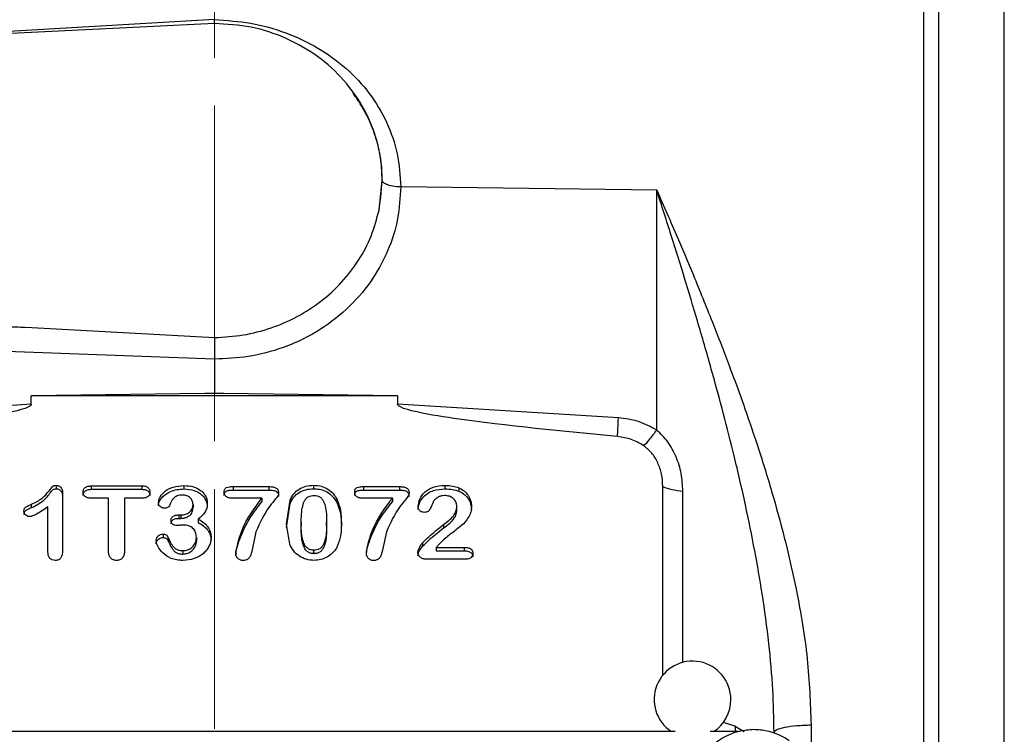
# Model space of a CAD drawing. Header units: inches. Extents: x 0.6 to 16.3, y 0.2 to 11.5.
# Tile 13 of 16: x 11.5 to 13.6, y 6.5 to 8. Entities that reach past the tile are written whole.
import ezdxf

# ---------------------------------------------------------------- set-up
doc = ezdxf.new("R2010")
doc.units = ezdxf.units.IN
doc.header["$MEASUREMENT"] = 0
doc.linetypes.add('CENTERX2', pattern=[0.8, 0.5, -0.1, 0.1, -0.1])
doc.styles.add('SLDTEXTSTYLE0', font='TXT', dxfattribs={"width": 0.75})
doc.dimstyles.new('SLDDIMSTYLE1', dxfattribs={"dimtxt": 0.137795, "dimasz": 0.14, "dimexe": 0, "dimexo": 0.0625, "dimgap": 0.034449, "dimtad": 0, "dimdec": 1, "dimlfac": 1.5, "dimrnd": 1e-09, "dimzin": 12, "dimdsep": 46, "dimtxsty": 'SLDTEXTSTYLE0', "dimblk1": 'CLOSED', "dimblk2": 'CLOSED', "dimsah": 1, "dimcen": 0.09, "dimadec": 0, "dimazin": 3, "dimtfac": 1, "dimtdec": 1, "dimtofl": 0, "dimtmove": 0, "dimatfit": 3, "dimldrblk": 'CLOSED', "dimfxl": 0, "dimfrac": 2, "dimtolj": 1, "dimtzin": 12, "dimarcsym": 0})

# ---------------------------------------------------------------- blocks, each defined once
blk = doc.blocks.new('_Closed')
at = {"color": 0, "linetype": 'ByBlock', "lineweight": -2}
for p, q in [((-1, 0.166667), (0, 0)), ((-1, 0.166667), (-1, -0.166667)), ((0, 0), (-1, -0.166667)), ((0, 0), (-1, 0))]:
    blk.add_line(p, q, dxfattribs=at)
blk = doc.blocks.new('_D_10')
at = {"color": 7, "linetype": 'Continuous', "lineweight": 0}
for p, q in [((13.368, 10.0491), (13.326, 10.0491)), ((13.326, 10.0491), (13.326, 9.8304)), ((13.6734, 10.0491), (13.7154, 10.0491)), ((13.7154, 10.0491), (13.7154, 9.8304)), ((11.9413, 9.869), (11.9413, 9.89)), ((15.365, 7.2604), (15.365, 9.89)), ((11.9413, 9.8506), (13.2052, 9.8506)), ((15.365, 9.8506), (13.8362, 9.8506)), ((13.326, 9.8304), (13.368, 9.8304)), ((13.7154, 9.8304), (13.6734, 9.8304))]:
    blk.add_line(p, q, dxfattribs=at)
at = {"color": 7, "linetype": 'Continuous', "lineweight": 18, "xscale": 0.14, "yscale": 0.14, "rotation": 180.0000000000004}
blk.add_blockref('_Closed', (11.9413, 9.8506), dxfattribs=at)
at = {"color": 7, "linetype": 'Continuous', "lineweight": 18, "xscale": 0.14, "yscale": 0.14}
blk.add_blockref('_Closed', (15.365, 9.8506), dxfattribs=at)
at = {"color": 7, "linetype": 'Continuous', "lineweight": 18, "char_height": 0.1378, "attachment_point": 1, "style": 'SLDTEXTSTYLE0'}
for s, insert in [('130', (13.368, 10.008)), ('5.1', (13.3934, 9.8018))]:
    blk.add_mtext(s, dxfattribs=dict(at, insert=insert))

msp = doc.modelspace()

# ---------------------------------------------------------------- linework, layer by layer
at = {"color": 7, "linetype": 'CENTERX2', "lineweight": 18}
msp.add_line((11.9413, 3.3318), (11.9413, 9.8296), dxfattribs=at)
at = {"color": 7, "linetype": 'Continuous', "lineweight": 25}
for p, q in [((13.4194, 8.0967), (13.4194, 5.8199)), ((13.5878, 5.8266), (13.5878, 8.0899)), ((11.9414, 8.003), (11.9413, 8.0111)), ((11.9413, 8.0031), (10.0947, 7.9128)), ((12.2845, 7.6139), (12.291, 7.6765)), ((12.291, 7.6765), (12.291, 7.6766)), ((12.8634, 7.6555), (12.3296, 7.6622)), ((12.8634, 7.155), (12.8634, 7.6555)), ((10.0947, 7.4404), (11.5608, 7.3687)), ((11.0198, 7.3884), (11.5608, 7.3687)), ((11.5608, 7.3687), (11.9415, 7.3479)), ((11.9413, 7.3032), (11.0191, 7.3367)), ((11.9413, 7.3031), (11.9413, 7.2323)), ((11.9214, 7.2311), (11.5594, 7.2266)), ((11.5594, 7.2089), (11.5594, 7.2266)), ((12.3231, 7.2266), (11.5594, 7.2266)), ((11.9413, 7.2323), (11.9214, 7.2311)), ((11.9413, 7.2313), (11.9214, 7.2311)), ((11.9413, 7.2313), (11.9413, 7.2323)), ((11.9611, 7.2311), (11.9413, 7.2323)), ((11.9611, 7.2311), (11.9413, 7.2313)), ((12.3231, 7.2266), (11.9611, 7.2311)), ((12.3231, 7.2266), (12.3231, 7.2089)), ((11.5594, 7.2089), (11.099, 7.1806)), ((12.7835, 7.1806), (12.3231, 7.2089)), ((12.148, 7.0398), (12.148, 7.0327)), ((11.6117, 7.0396), (11.6117, 7.0324)), ((11.6247, 7.0236), (11.6247, 6.904)), ((11.6845, 7.0386), (11.79, 7.0386)), ((11.6845, 7.0386), (11.6845, 7.0315)), ((11.6845, 7.0315), (11.79, 7.0315)), ((11.79, 7.0386), (11.79, 7.0315)), ((11.8778, 7.0394), (11.8778, 7.0322)), ((11.9803, 7.0372), (12.0548, 7.0372)), ((11.9803, 7.0372), (11.9803, 7.03)), ((11.9803, 7.03), (12.0548, 7.03)), ((12.0548, 7.0372), (12.0548, 7.03)), ((12.2524, 7.0372), (12.3268, 7.0372)), ((12.2524, 7.0372), (12.2524, 7.03)), ((12.2524, 7.03), (12.3268, 7.03)), ((12.3268, 7.0372), (12.3268, 7.03)), ((12.4219, 7.0396), (12.4219, 7.0324)), ((12.4511, 7.0347), (12.4511, 7.0275)), ((12.876, 6.6424), (12.876, 7.0372)), ((11.5603, 6.9933), (11.5603, 7.0005)), ((11.7207, 7.013), (11.6845, 7.013)), ((11.7207, 6.9019), (11.7207, 7.013)), ((11.7538, 7.013), (11.7538, 6.9019)), ((11.79, 7.013), (11.7538, 7.013)), ((11.8967, 6.9999), (11.8967, 6.9927)), ((12.0402, 7.0127), (11.9803, 7.0127)), ((12.0402, 7.0127), (12.0402, 7.0055)), ((12.0915, 6.959), (12.0989, 7.0091)), ((12.0915, 6.9518), (12.0989, 7.0019)), ((12.0989, 7.0091), (12.0989, 7.0019)), ((12.1974, 7.0094), (12.1974, 7.0023)), ((12.3122, 7.0127), (12.2524, 7.0127)), ((12.3122, 7.0127), (12.3122, 7.0055)), ((11.5944, 6.8999), (11.5944, 6.9949)), ((12.4467, 6.9883), (12.4467, 6.9954)), ((11.8669, 6.978), (11.8714, 6.978)), ((11.8669, 6.978), (11.8669, 6.9709)), ((11.8669, 6.9709), (11.8714, 6.9709)), ((11.8714, 6.978), (11.8714, 6.9709)), ((11.9076, 6.9694), (11.9076, 6.9622)), ((12.0982, 6.9171), (12.0915, 6.959)), ((12.1222, 6.962), (12.1222, 6.9548)), ((12.1753, 6.9557), (12.1753, 6.9628)), ((12.419, 6.9581), (12.419, 6.951)), ((11.8346, 6.9381), (11.8346, 6.9309)), ((12.0278, 6.9429), (12.0191, 6.9019)), ((12.2998, 6.9429), (12.2911, 6.9019)), ((11.8444, 6.9322), (11.8444, 6.925)), ((11.9038, 6.9307), (11.9038, 6.9236)), ((12.3751, 6.92), (12.3751, 6.9128)), ((12.4095, 6.9171), (12.4039, 6.9103)), ((11.8756, 6.9036), (11.8756, 6.8964)), ((12.1487, 6.8972), (12.1487, 6.9044)), ((12.4039, 6.9103), (12.4622, 6.9103)), ((12.4039, 6.9103), (12.4039, 6.9032)), ((12.4039, 6.9032), (12.4622, 6.9032)), ((12.4622, 6.9103), (12.4622, 6.9032)), ((12.4654, 6.8857), (12.3832, 6.8857)), ((12.9014, 6.5261), (10.9811, 6.5261)), ((13.034, 6.5261), (12.9745, 6.5261))]:
    msp.add_line(p, q, dxfattribs=at)
at = {"color": 8, "linetype": 'Continuous', "lineweight": 25}
for p, q in [((11.9413, 8.0111), (11.0319, 7.9586)), ((12.9179, 6.6706), (12.9179, 7.0276)), ((13.0265, 6.5371), (13.0015, 6.5453)), ((13.0279, 6.5261), (13.0265, 6.5371)), ((13.0265, 6.5371), (13.0453, 6.5261)), ((13.1851, 6.54), (13.1851, 6.5005))]:
    msp.add_line(p, q, dxfattribs=at)
at = {"color": 7, "linetype": 'Continuous', "lineweight": 25}
for start, end in [(0, 236.8772), (303.1228, 0)]:
    msp.add_arc((12.9379, 6.5931), 0.08, start, end, dxfattribs=at)
for points in [[(13.4509, 8.0728), (13.4509, 8.0162), (13.4509, 7.9031), (13.4509, 7.7204), (13.4509, 7.5304), (13.4509, 7.3341), (13.4509, 7.1337), (13.4509, 6.9312), (13.4509, 6.7287), (13.4509, 6.5283), (13.4509, 6.3319), (13.4509, 6.142), (13.4509, 5.9592), (13.4509, 5.8461), (13.4509, 5.7895)], [(12.2845, 7.6139), (12.2878, 7.6377), (12.2945, 7.6854), (12.2829, 7.7574), (12.256, 7.8252), (12.2135, 7.8858), (12.1579, 7.9364), (12.0918, 7.9741), (12.0184, 7.9985), (11.967, 8.0016), (11.9413, 8.0031)], [(12.7816, 7.1416), (12.7818, 7.1468), (12.7822, 7.1572), (12.7831, 7.1728), (12.7835, 7.1806)], [(12.876, 7.0372), (12.882, 7.035), (12.8938, 7.0306), (12.9099, 7.0286), (12.9179, 7.0276)], [(13.1079, 6.5244), (13.1091, 6.5264), (13.1114, 6.5304), (13.1291, 6.5354), (13.1545, 6.5391), (13.1749, 6.5397), (13.1851, 6.54)]]:
    msp.add_open_spline(points, degree=3, dxfattribs=at)
for points, knots in [([(11.9413, 8.0111), (11.9667, 8.0094), (12.0176, 8.0062), (12.0909, 7.9854), (12.1585, 7.9536), (12.2177, 7.9107), (12.2662, 7.8583), (12.3021, 7.7981), (12.3252, 7.732), (12.3282, 7.6854), (12.3296, 7.6622)], [0, 0, 0, 0, 0.126097, 0.252058, 0.377818, 0.503134, 0.627853, 0.752139, 0.876181, 1, 1, 1, 1]), ([(12.3296, 7.6622), (12.3239, 7.6625), (12.3125, 7.6632), (12.2999, 7.667), (12.2924, 7.6716), (12.2915, 7.6749), (12.291, 7.6765)], [0, 0, 0, 0, 0.279848, 0.559118, 0.779509, 1, 1, 1, 1]), ([(12.3296, 7.6622), (12.3284, 7.64), (12.3258, 7.5944), (12.3042, 7.527), (12.2684, 7.4624), (12.2179, 7.4049), (12.166, 7.366), (12.1203, 7.3415), (12.0737, 7.3222), (12.0138, 7.3061), (11.965, 7.3041), (11.9413, 7.3031)], [0, 0, 0, 0, 0.116501, 0.239952, 0.368522, 0.49982, 0.631136, 0.695512, 0.759914, 0.883429, 1, 1, 1, 1]), ([(13.1079, 6.5244), (13.1074, 6.554), (13.1062, 6.6158), (13.0974, 6.7125), (13.0844, 6.8093), (13.0676, 6.9058), (13.0481, 7.0018), (13.0261, 7.0969), (13.0022, 7.1913), (12.9766, 7.2852), (12.9493, 7.3796), (12.9216, 7.4717), (12.8932, 7.5626), (12.8737, 7.6234), (12.8634, 7.6555)], [0, 0, 0, 0, 0.075284, 0.1574001, 0.2464102, 0.3232343, 0.4064322, 0.4960198, 0.5729284, 0.6568585, 0.7478137, 0.8287849, 0.9095199, 1, 1, 1, 1]), ([(12.8634, 7.6555), (12.8778, 7.6227), (12.9034, 7.5642), (12.942, 7.4728), (12.9777, 7.385), (13.0135, 7.2926), (13.0462, 7.2032), (13.0777, 7.1104), (13.1066, 7.0165), (13.133, 6.9187), (13.1583, 6.8065), (13.1799, 6.6796), (13.1834, 6.5859), (13.1851, 6.54)], [0, 0, 0, 0, 0.0951226, 0.1698646, 0.2596837, 0.3411655, 0.4247004, 0.5027653, 0.5903473, 0.6737697, 0.7592507, 0.8817639, 1, 1, 1, 1]), ([(11.9415, 7.3479), (11.9616, 7.3491), (12.0017, 7.3515), (12.0601, 7.3669), (12.1149, 7.3906), (12.1646, 7.4229), (12.2078, 7.4624), (12.243, 7.5084), (12.27, 7.5591), (12.2797, 7.5956), (12.2845, 7.6139)], [0, 0, 0, 0, 0.124979, 0.249831, 0.37492, 0.499683, 0.624787, 0.749811, 0.874943, 1, 1, 1, 1]), ([(11.9415, 7.3479), (11.9415, 7.3446), (11.9416, 7.3382), (11.9415, 7.3259), (11.9414, 7.3139), (11.9413, 7.3067), (11.9413, 7.3032)], [0, 0, 0, 0, 0.278469, 0.537955, 0.77846, 1, 1, 1, 1]), ([(11.5594, 7.2089), (11.5594, 7.2086), (11.5594, 7.2081), (11.5588, 7.207), (11.5567, 7.2047), (11.5472, 7.1999), (11.5088, 7.1896), (11.3585, 7.166), (11.2148, 7.1524), (11.101, 7.1416)], [0, 0, 0, 0, 0.001753, 0.003662, 0.008308, 0.022226, 0.071773, 0.264734, 1, 1, 1, 1]), ([(12.7816, 7.1416), (12.6677, 7.1524), (12.524, 7.166), (12.3737, 7.1896), (12.3353, 7.1999), (12.3259, 7.2047), (12.3237, 7.207), (12.3232, 7.2081), (12.3231, 7.2086), (12.3231, 7.2089)], [0, 0, 0, 0, 0.735265, 0.928226, 0.977772, 0.991689, 0.996336, 0.998246, 1, 1, 1, 1]), ([(12.8634, 7.155), (12.851, 7.1617), (12.8261, 7.1752), (12.7977, 7.1788), (12.7835, 7.1806)], [0, 0, 0, 0, 0.4999762, 1, 1, 1, 1]), ([(12.8363, 7.1225), (12.8403, 7.1265), (12.8484, 7.1347), (12.8584, 7.1482), (12.8634, 7.155)], [0, 0, 0, 0, 0.499884, 1, 1, 1, 1]), ([(12.9179, 7.0276), (12.9172, 7.0399), (12.9159, 7.0642), (12.9047, 7.0993), (12.8881, 7.1309), (12.8715, 7.1471), (12.8634, 7.155)], [0, 0, 0, 0, 0.265303, 0.522651, 0.768765, 1, 1, 1, 1]), ([(12.8362, 7.1224), (12.8278, 7.1273), (12.8109, 7.137), (12.7913, 7.1401), (12.7816, 7.1416)], [0, 0, 0, 0, 0.499995, 1, 1, 1, 1]), ([(12.876, 7.0372), (12.8755, 7.0459), (12.8745, 7.063), (12.8663, 7.0867), (12.8543, 7.1076), (12.8422, 7.1176), (12.8362, 7.1224)], [0, 0, 0, 0, 0.272317, 0.530663, 0.772377, 1, 1, 1, 1]), ([(12.0989, 7.0091), (12.1013, 7.0137), (12.1059, 7.0226), (12.1176, 7.0326), (12.132, 7.0389), (12.1425, 7.0395), (12.148, 7.0398)], [0, 0, 0, 0, 0.2596674, 0.4999246, 0.740143, 1, 1, 1, 1]), ([(12.148, 7.0398), (12.1534, 7.0395), (12.1639, 7.0389), (12.1781, 7.0326), (12.1898, 7.0227), (12.1948, 7.014), (12.1974, 7.0094)], [0, 0, 0, 0, 0.25669, 0.497206, 0.736933, 1, 1, 1, 1]), ([(11.5603, 7.0005), (11.5679, 7.0042), (11.5819, 7.011), (11.5939, 7.0246), (11.6008, 7.0332), (11.6036, 7.0371), (11.6057, 7.0387), (11.6081, 7.0395), (11.6102, 7.0396), (11.6117, 7.0396)], [0, 0, 0, 0, 0.375049, 0.689225, 0.817867, 0.887755, 0.909013, 0.934027, 1, 1, 1, 1]), ([(11.5603, 6.9933), (11.5699, 6.9983), (11.5865, 7.007), (11.5981, 7.0227), (11.6038, 7.03), (11.6056, 7.0315), (11.608, 7.0323), (11.6102, 7.0324), (11.6117, 7.0324)], [0, 0, 0, 0, 0.476188, 0.830857, 0.88667, 0.904885, 0.935045, 1, 1, 1, 1]), ([(11.6117, 7.0396), (11.6126, 7.0396), (11.6145, 7.0395), (11.6171, 7.0386), (11.6194, 7.0372), (11.622, 7.0346), (11.6244, 7.03), (11.6246, 7.0258), (11.6247, 7.0236)], [0, 0, 0, 0, 0.1172728, 0.2274745, 0.3368092, 0.4516216, 0.7016876, 1, 1, 1, 1]), ([(11.6117, 7.0324), (11.6133, 7.0323), (11.6158, 7.0321), (11.6187, 7.0305), (11.6207, 7.0289), (11.6224, 7.0266), (11.6244, 7.0224), (11.6246, 7.0189), (11.6247, 7.0164)], [0, 0, 0, 0, 0.204604, 0.302397, 0.403001, 0.535327, 0.675388, 1, 1, 1, 1]), ([(11.6677, 7.0258), (11.6677, 7.0268), (11.6678, 7.0286), (11.6686, 7.0312), (11.67, 7.0334), (11.672, 7.0353), (11.6744, 7.0368), (11.6786, 7.0383), (11.682, 7.0385), (11.6845, 7.0386)], [0, 0, 0, 0, 0.122969, 0.236851, 0.347078, 0.459609, 0.577415, 0.703877, 1, 1, 1, 1]), ([(11.6677, 7.0187), (11.6678, 7.0203), (11.668, 7.0227), (11.6695, 7.0255), (11.6712, 7.0275), (11.6736, 7.0292), (11.678, 7.0311), (11.6818, 7.0313), (11.6845, 7.0315)], [0, 0, 0, 0, 0.2129301, 0.311831, 0.4109209, 0.540223, 0.6774582, 1, 1, 1, 1]), ([(11.6845, 7.013), (11.682, 7.0132), (11.6784, 7.0133), (11.6742, 7.0149), (11.6718, 7.0164), (11.6699, 7.0184), (11.6681, 7.0214), (11.6678, 7.024), (11.6677, 7.0258)], [0, 0, 0, 0, 0.3051934, 0.4323454, 0.5488616, 0.659314, 0.7679547, 1, 1, 1, 1]), ([(11.79, 7.0386), (11.7925, 7.0385), (11.7961, 7.0384), (11.8004, 7.0368), (11.8028, 7.0352), (11.8046, 7.0332), (11.8065, 7.0302), (11.8067, 7.0276), (11.8069, 7.0258)], [0, 0, 0, 0, 0.308148, 0.436091, 0.553143, 0.663822, 0.771947, 1, 1, 1, 1]), ([(11.79, 7.0315), (11.7929, 7.0313), (11.7969, 7.0311), (11.8014, 7.029), (11.8042, 7.0268), (11.8065, 7.0233), (11.8068, 7.0202), (11.8069, 7.0187)], [0, 0, 0, 0, 0.351165, 0.481513, 0.607128, 0.797797, 1, 1, 1, 1]), ([(11.8069, 7.0258), (11.8067, 7.024), (11.8065, 7.0214), (11.8046, 7.0184), (11.8028, 7.0164), (11.8003, 7.0149), (11.7961, 7.0133), (11.7925, 7.0132), (11.79, 7.013)], [0, 0, 0, 0, 0.230984, 0.339706, 0.450718, 0.567515, 0.694876, 1, 1, 1, 1]), ([(11.8248, 7.0045), (11.825, 7.0064), (11.8254, 7.0104), (11.8294, 7.0187), (11.8387, 7.0288), (11.8561, 7.0378), (11.8702, 7.0388), (11.8778, 7.0394)], [0, 0, 0, 0, 0.085442, 0.181765, 0.408007, 0.680215, 1, 1, 1, 1]), ([(11.8248, 6.9973), (11.8249, 6.999), (11.8252, 7.0026), (11.8282, 7.0092), (11.8353, 7.0187), (11.8479, 7.0268), (11.8633, 7.0315), (11.8728, 7.032), (11.8778, 7.0322)], [0, 0, 0, 0, 0.076892, 0.162008, 0.322265, 0.595575, 0.79161, 1, 1, 1, 1]), ([(11.8747, 7.0194), (11.8709, 7.0192), (11.8655, 7.0189), (11.8595, 7.0159), (11.8527, 7.0096), (11.8498, 7.0026), (11.8474, 6.9968)], [0, 0, 0, 0, 0.283743, 0.400474, 0.504922, 1, 1, 1, 1]), ([(11.8967, 6.9999), (11.8964, 7.0024), (11.8958, 7.0075), (11.8918, 7.013), (11.8876, 7.0163), (11.8823, 7.0189), (11.8778, 7.0192), (11.8747, 7.0194)], [0, 0, 0, 0, 0.239152, 0.479096, 0.60367, 0.728369, 1, 1, 1, 1]), ([(11.8778, 7.0394), (11.8845, 7.0389), (11.8972, 7.038), (11.9112, 7.0309), (11.9192, 7.0233), (11.9234, 7.0167), (11.9261, 7.0094), (11.9264, 7.0043), (11.9265, 7.0017)], [0, 0, 0, 0, 0.284241, 0.535843, 0.653931, 0.768423, 0.882512, 1, 1, 1, 1]), ([(11.8778, 7.0322), (11.8851, 7.0317), (11.8964, 7.0308), (11.9091, 7.0247), (11.9163, 7.0192), (11.9217, 7.0127), (11.9258, 7.0044), (11.9263, 6.9979), (11.9265, 6.9945)], [0, 0, 0, 0, 0.3076971, 0.4779185, 0.59334, 0.7038657, 0.8495747, 1, 1, 1, 1]), ([(11.9617, 7.0258), (11.9617, 7.0269), (11.9618, 7.0289), (11.9627, 7.0317), (11.9643, 7.0338), (11.9676, 7.0358), (11.973, 7.037), (11.9777, 7.0371), (11.9803, 7.0372)], [0, 0, 0, 0, 0.136118, 0.251353, 0.353976, 0.455393, 0.693594, 1, 1, 1, 1]), ([(11.9617, 7.0187), (11.9617, 7.0197), (11.9618, 7.0216), (11.9626, 7.0242), (11.964, 7.0263), (11.9671, 7.0285), (11.9728, 7.0298), (11.9777, 7.0299), (11.9803, 7.03)], [0, 0, 0, 0, 0.128297, 0.237684, 0.334651, 0.428312, 0.689477, 1, 1, 1, 1]), ([(11.9803, 7.0127), (11.9776, 7.0128), (11.9727, 7.013), (11.9672, 7.015), (11.9642, 7.0176), (11.9627, 7.02), (11.9618, 7.0228), (11.9617, 7.0248), (11.9617, 7.0258)], [0, 0, 0, 0, 0.307521, 0.546409, 0.652103, 0.758325, 0.872315, 1, 1, 1, 1]), ([(12.0751, 7.0237), (12.075, 7.0229), (12.0745, 7.0186), (12.0674, 7.0093), (12.0473, 6.9863), (12.0361, 6.9615), (12.0278, 6.9429)], [0, 0, 0, 0, 0.025754, 0.13831, 0.35415, 1, 1, 1, 1]), ([(12.0548, 7.0372), (12.0579, 7.0371), (12.0632, 7.0369), (12.0694, 7.035), (12.0725, 7.0323), (12.074, 7.0299), (12.0749, 7.0269), (12.075, 7.0248), (12.0751, 7.0237)], [0, 0, 0, 0, 0.3242241, 0.5604287, 0.6602977, 0.762149, 0.8734482, 1, 1, 1, 1]), ([(12.0548, 7.03), (12.058, 7.0299), (12.0625, 7.0298), (12.0678, 7.0283), (12.0707, 7.0268), (12.0727, 7.0248), (12.0747, 7.0215), (12.0749, 7.0186), (12.0751, 7.0165)], [0, 0, 0, 0, 0.336245, 0.467233, 0.578597, 0.674157, 0.772382, 1, 1, 1, 1]), ([(12.0989, 7.0019), (12.1013, 7.0065), (12.1059, 7.0154), (12.1176, 7.0255), (12.132, 7.0317), (12.1425, 7.0323), (12.148, 7.0327)], [0, 0, 0, 0, 0.259872, 0.500088, 0.740313, 1, 1, 1, 1]), ([(12.148, 7.0327), (12.1521, 7.0325), (12.1601, 7.0321), (12.1736, 7.028), (12.1878, 7.0186), (12.1941, 7.0079), (12.1974, 7.0023)], [0, 0, 0, 0, 0.195859, 0.379189, 0.675791, 1, 1, 1, 1]), ([(12.2337, 7.0258), (12.2338, 7.0269), (12.2339, 7.0289), (12.2348, 7.0317), (12.2364, 7.0338), (12.2396, 7.0358), (12.2451, 7.037), (12.2497, 7.0371), (12.2524, 7.0372)], [0, 0, 0, 0, 0.136118, 0.251353, 0.353976, 0.455393, 0.693594, 1, 1, 1, 1]), ([(12.2337, 7.0187), (12.2338, 7.0197), (12.2339, 7.0216), (12.2347, 7.0242), (12.236, 7.0263), (12.2391, 7.0285), (12.2448, 7.0298), (12.2497, 7.0299), (12.2524, 7.03)], [0, 0, 0, 0, 0.128297, 0.237684, 0.334651, 0.428312, 0.689477, 1, 1, 1, 1]), ([(12.2524, 7.0127), (12.2496, 7.0128), (12.2448, 7.013), (12.2392, 7.015), (12.2362, 7.0176), (12.2348, 7.02), (12.2339, 7.0228), (12.2338, 7.0248), (12.2337, 7.0258)], [0, 0, 0, 0, 0.307521, 0.546409, 0.652103, 0.758325, 0.872315, 1, 1, 1, 1]), ([(12.3471, 7.0237), (12.347, 7.0229), (12.3465, 7.0186), (12.3395, 7.0093), (12.3193, 6.9863), (12.3082, 6.9615), (12.2998, 6.9429)], [0, 0, 0, 0, 0.025754, 0.1383099, 0.35415, 1, 1, 1, 1]), ([(12.3268, 7.0372), (12.3299, 7.0371), (12.3353, 7.0369), (12.3414, 7.035), (12.3446, 7.0323), (12.3461, 7.0299), (12.347, 7.0269), (12.3471, 7.0248), (12.3471, 7.0237)], [0, 0, 0, 0, 0.324224, 0.560429, 0.660298, 0.762149, 0.873448, 1, 1, 1, 1]), ([(12.3268, 7.03), (12.3301, 7.0299), (12.3345, 7.0298), (12.3399, 7.0283), (12.3427, 7.0268), (12.3448, 7.0248), (12.3468, 7.0215), (12.347, 7.0186), (12.3471, 7.0165)], [0, 0, 0, 0, 0.336245, 0.467233, 0.578597, 0.674157, 0.772382, 1, 1, 1, 1]), ([(12.3659, 6.9963), (12.3666, 7.0014), (12.3683, 7.0122), (12.3773, 7.024), (12.3875, 7.0316), (12.4013, 7.0381), (12.4134, 7.039), (12.4219, 7.0396)], [0, 0, 0, 0, 0.203632, 0.431723, 0.554601, 0.688326, 1, 1, 1, 1]), ([(12.3659, 6.9891), (12.3661, 6.9916), (12.3665, 6.9969), (12.3699, 7.0062), (12.3765, 7.016), (12.3866, 7.024), (12.4015, 7.031), (12.4136, 7.0319), (12.4219, 7.0324)], [0, 0, 0, 0, 0.1002, 0.209413, 0.387842, 0.554263, 0.697167, 1, 1, 1, 1]), ([(12.4219, 7.0396), (12.4272, 7.0395), (12.4372, 7.0392), (12.4467, 7.0361), (12.4511, 7.0347)], [0, 0, 0, 0, 0.532291, 1, 1, 1, 1]), ([(12.4219, 7.0324), (12.4272, 7.0323), (12.4372, 7.032), (12.4467, 7.0289), (12.4511, 7.0275)], [0, 0, 0, 0, 0.532268, 1, 1, 1, 1]), ([(12.4511, 7.0347), (12.4548, 7.0327), (12.4622, 7.0287), (12.4706, 7.0193), (12.4762, 7.0082), (12.477, 7.0001), (12.4773, 6.996)], [0, 0, 0, 0, 0.245925, 0.494906, 0.747887, 1, 1, 1, 1]), ([(12.4511, 7.0275), (12.454, 7.026), (12.4598, 7.023), (12.4681, 7.0154), (12.4755, 7.0041), (12.4767, 6.9942), (12.4773, 6.9889)], [0, 0, 0, 0, 0.192511, 0.385519, 0.669947, 1, 1, 1, 1]), ([(11.5442, 6.9861), (11.5443, 6.9877), (11.5445, 6.99), (11.5461, 6.9926), (11.5507, 6.9966), (11.5559, 6.9987), (11.5603, 7.0005)], [0, 0, 0, 0, 0.210704, 0.3035899, 0.3954841, 1, 1, 1, 1]), ([(11.8367, 6.9922), (11.8359, 6.9922), (11.8345, 6.9923), (11.8316, 6.9932), (11.8289, 6.995), (11.8268, 6.9973), (11.8252, 7.0002), (11.8249, 7.0028), (11.8248, 7.0045)], [0, 0, 0, 0, 0.1108958, 0.2223427, 0.463804, 0.5922818, 0.7207987, 1, 1, 1, 1]), ([(11.8714, 6.978), (11.8747, 6.9783), (11.8811, 6.9788), (11.8882, 6.9825), (11.8926, 6.9866), (11.895, 6.9905), (11.8964, 6.995), (11.8966, 6.9982), (11.8967, 6.9999)], [0, 0, 0, 0, 0.2521132, 0.4935015, 0.6141044, 0.734117, 0.8606988, 1, 1, 1, 1]), ([(11.9265, 7.0017), (11.9263, 6.9984), (11.9259, 6.9922), (11.9204, 6.9803), (11.9128, 6.9738), (11.9076, 6.9694)], [0, 0, 0, 0, 0.255191, 0.488667, 1, 1, 1, 1]), ([(11.986, 6.9005), (11.9895, 6.9161), (11.9986, 6.9569), (12.0243, 6.9914), (12.0402, 7.0127)], [0, 0, 0, 0, 0.380583, 1, 1, 1, 1]), ([(11.986, 6.8934), (11.9862, 6.8968), (11.987, 6.9068), (11.9923, 6.9233), (12.0015, 6.9462), (12.0161, 6.9748), (12.0316, 6.9945), (12.0402, 7.0055)], [0, 0, 0, 0, 0.082819, 0.240118, 0.411825, 0.67234, 1, 1, 1, 1]), ([(12.1222, 6.962), (12.1224, 6.9736), (12.1228, 6.9896), (12.1283, 7.0073), (12.134, 7.0143), (12.1398, 7.0177), (12.1449, 7.0186), (12.1477, 7.0187), (12.1484, 7.0187)], [0, 0, 0, 0, 0.505959, 0.699338, 0.792228, 0.885749, 0.970723, 1, 1, 1, 1]), ([(12.1484, 7.0187), (12.1515, 7.0185), (12.1568, 7.0181), (12.1635, 7.0141), (12.1689, 7.0073), (12.175, 6.99), (12.1752, 6.9744), (12.1753, 6.9628)], [0, 0, 0, 0, 0.126491, 0.212155, 0.31637, 0.496287, 1, 1, 1, 1]), ([(12.1974, 7.0094), (12.1999, 7.0026), (12.2056, 6.9868), (12.2058, 6.9702), (12.2059, 6.9608)], [0, 0, 0, 0, 0.435465, 1, 1, 1, 1]), ([(12.1974, 7.0023), (12.1999, 6.9954), (12.2056, 6.9797), (12.2058, 6.963), (12.2059, 6.9536)], [0, 0, 0, 0, 0.435474, 1, 1, 1, 1]), ([(12.258, 6.9005), (12.2615, 6.9161), (12.2706, 6.9569), (12.2963, 6.9914), (12.3122, 7.0127)], [0, 0, 0, 0, 0.380583, 1, 1, 1, 1]), ([(12.258, 6.8934), (12.2583, 6.8968), (12.259, 6.9068), (12.2644, 6.9233), (12.2735, 6.9462), (12.2882, 6.9748), (12.3036, 6.9945), (12.3122, 7.0055)], [0, 0, 0, 0, 0.082819, 0.240118, 0.411825, 0.67234, 1, 1, 1, 1]), ([(12.3982, 7.0065), (12.3978, 7.0059), (12.3952, 7.0012), (12.3935, 6.9944), (12.3896, 6.9882), (12.3868, 6.9853), (12.3831, 6.9836), (12.3803, 6.9834), (12.3788, 6.9834)], [0, 0, 0, 0, 0.0696994, 0.5054997, 0.6465916, 0.7534591, 0.8686316, 1, 1, 1, 1]), ([(12.4212, 7.0185), (12.4189, 7.0183), (12.4144, 7.0181), (12.408, 7.0157), (12.4024, 7.0119), (12.3996, 7.0084), (12.3982, 7.0065)], [0, 0, 0, 0, 0.253279, 0.493168, 0.736646, 1, 1, 1, 1]), ([(12.4467, 6.9954), (12.4466, 6.997), (12.4464, 7.0002), (12.4449, 7.0047), (12.4426, 7.0087), (12.4383, 7.0133), (12.4312, 7.0176), (12.4246, 7.0182), (12.4212, 7.0185)], [0, 0, 0, 0, 0.130625, 0.255863, 0.379337, 0.502833, 0.747491, 1, 1, 1, 1]), ([(11.5603, 6.9933), (11.5567, 6.9917), (11.5522, 6.9897), (11.5472, 6.9866), (11.5454, 6.9845), (11.5443, 6.9818), (11.5442, 6.98), (11.5442, 6.979)], [0, 0, 0, 0, 0.502157, 0.627204, 0.750172, 0.865107, 1, 1, 1, 1]), ([(11.5561, 6.9745), (11.5553, 6.9746), (11.5538, 6.9747), (11.5508, 6.9756), (11.5476, 6.9779), (11.5447, 6.9816), (11.5444, 6.9846), (11.5442, 6.9861)], [0, 0, 0, 0, 0.120876, 0.240035, 0.492805, 0.748475, 1, 1, 1, 1]), ([(11.5944, 6.9949), (11.5866, 6.9896), (11.5764, 6.9826), (11.5633, 6.9758), (11.5581, 6.9749), (11.5561, 6.9745)], [0, 0, 0, 0, 0.649118, 0.859533, 1, 1, 1, 1]), ([(11.8474, 6.9968), (11.8472, 6.9964), (11.8468, 6.9957), (11.8455, 6.9944), (11.8434, 6.9932), (11.8402, 6.9923), (11.8379, 6.9922), (11.8367, 6.9922)], [0, 0, 0, 0, 0.10274, 0.207874, 0.439997, 0.703387, 1, 1, 1, 1]), ([(11.8714, 6.9709), (11.8741, 6.971), (11.8792, 6.9713), (11.8858, 6.974), (11.8909, 6.9775), (11.8943, 6.9818), (11.8963, 6.987), (11.8965, 6.9908), (11.8967, 6.9927)], [0, 0, 0, 0, 0.203255, 0.396116, 0.548624, 0.689548, 0.836601, 1, 1, 1, 1]), ([(12.3788, 6.9834), (12.3771, 6.9835), (12.3745, 6.9837), (12.3715, 6.9853), (12.3695, 6.9867), (12.3679, 6.9886), (12.3662, 6.9917), (12.366, 6.9944), (12.3659, 6.9963)], [0, 0, 0, 0, 0.244095, 0.360623, 0.479515, 0.599606, 0.722936, 1, 1, 1, 1]), ([(12.4773, 6.996), (12.477, 6.9919), (12.4764, 6.9836), (12.4694, 6.9695), (12.458, 6.9564), (12.4405, 6.9433), (12.4241, 6.9311), (12.4137, 6.9212), (12.4095, 6.9171)], [0, 0, 0, 0, 0.119248, 0.235908, 0.438449, 0.600856, 0.836118, 1, 1, 1, 1]), ([(12.419, 6.9581), (12.4266, 6.9637), (12.4372, 6.9714), (12.4455, 6.9855), (12.4463, 6.9922), (12.4467, 6.9954)], [0, 0, 0, 0, 0.566564, 0.796314, 1, 1, 1, 1]), ([(12.419, 6.951), (12.4238, 6.9543), (12.4324, 6.9604), (12.4412, 6.9707), (12.4459, 6.98), (12.4464, 6.9856), (12.4467, 6.9883)], [0, 0, 0, 0, 0.353309, 0.644277, 0.83043, 1, 1, 1, 1]), ([(11.8509, 6.9669), (11.8509, 6.9677), (11.851, 6.9693), (11.8518, 6.9715), (11.8531, 6.9734), (11.8549, 6.9751), (11.8572, 6.9764), (11.8612, 6.9778), (11.8645, 6.9779), (11.8669, 6.978)], [0, 0, 0, 0, 0.1129, 0.219467, 0.32529, 0.436068, 0.554823, 0.68556, 1, 1, 1, 1]), ([(11.8509, 6.9598), (11.851, 6.9611), (11.8513, 6.9638), (11.8535, 6.9668), (11.856, 6.9687), (11.8603, 6.9706), (11.8641, 6.9707), (11.8669, 6.9709)], [0, 0, 0, 0, 0.191152, 0.374872, 0.498585, 0.627347, 1, 1, 1, 1]), ([(11.8638, 6.9561), (11.8619, 6.9562), (11.8593, 6.9563), (11.8561, 6.9576), (11.8542, 6.9589), (11.8527, 6.9605), (11.8512, 6.9631), (11.851, 6.9654), (11.8509, 6.9669)], [0, 0, 0, 0, 0.282277, 0.405027, 0.52156, 0.634231, 0.748013, 1, 1, 1, 1]), ([(11.9076, 6.9694), (11.9117, 6.9671), (11.9193, 6.9627), (11.928, 6.9537), (11.9335, 6.9433), (11.9341, 6.9358), (11.9344, 6.9321)], [0, 0, 0, 0, 0.279786, 0.527179, 0.760167, 1, 1, 1, 1]), ([(11.9076, 6.9622), (11.9117, 6.9599), (11.9193, 6.9556), (11.928, 6.9466), (11.9335, 6.9362), (11.9341, 6.9287), (11.9344, 6.9249)], [0, 0, 0, 0, 0.279783, 0.527175, 0.760164, 1, 1, 1, 1]), ([(12.1487, 6.9044), (12.1462, 6.9046), (12.1416, 6.9049), (12.1356, 6.9079), (12.1302, 6.9134), (12.1234, 6.9282), (12.1224, 6.9454), (12.1222, 6.9589), (12.1222, 6.962)], [0, 0, 0, 0, 0.100132, 0.183832, 0.267377, 0.415926, 0.867412, 1, 1, 1, 1]), ([(12.1753, 6.9628), (12.1752, 6.9514), (12.1751, 6.9351), (12.1695, 6.9172), (12.1639, 6.9094), (12.158, 6.9057), (12.1526, 6.9045), (12.1496, 6.9044), (12.1487, 6.9044)], [0, 0, 0, 0, 0.486418, 0.687943, 0.783628, 0.880477, 0.962371, 1, 1, 1, 1]), ([(12.2059, 6.9608), (12.2059, 6.9508), (12.2059, 6.9328), (12.1987, 6.9162), (12.1955, 6.9089)], [0, 0, 0, 0, 0.555597, 1, 1, 1, 1]), ([(12.3751, 6.92), (12.3838, 6.9284), (12.3978, 6.9418), (12.4132, 6.9537), (12.419, 6.9581)], [0, 0, 0, 0, 0.626476, 1, 1, 1, 1]), ([(11.82, 6.9247), (11.8202, 6.9266), (11.8204, 6.9293), (11.8223, 6.9325), (11.8247, 6.9351), (11.8288, 6.9376), (11.8326, 6.9379), (11.8346, 6.9381)], [0, 0, 0, 0, 0.259815, 0.3810869, 0.5035778, 0.744566, 1, 1, 1, 1]), ([(11.8346, 6.9381), (11.8356, 6.938), (11.8377, 6.9378), (11.8406, 6.9365), (11.8431, 6.9347), (11.844, 6.933), (11.8444, 6.9322)], [0, 0, 0, 0, 0.2507671, 0.5133196, 0.7665675, 1, 1, 1, 1]), ([(11.8767, 6.9569), (11.8744, 6.9568), (11.8708, 6.9566), (11.8665, 6.9562), (11.8645, 6.9561), (11.8638, 6.9561)], [0, 0, 0, 0, 0.534795, 0.832332, 1, 1, 1, 1]), ([(11.9038, 6.9307), (11.9035, 6.9345), (11.9031, 6.9399), (11.8999, 6.9462), (11.8967, 6.9501), (11.8928, 6.9532), (11.8862, 6.9563), (11.8806, 6.9567), (11.8767, 6.9569)], [0, 0, 0, 0, 0.269866, 0.390061, 0.506848, 0.622544, 0.739866, 1, 1, 1, 1]), ([(12.1487, 6.8972), (12.1462, 6.8974), (12.1416, 6.8977), (12.1356, 6.9008), (12.1302, 6.9063), (12.1234, 6.921), (12.1224, 6.9383), (12.1222, 6.9518), (12.1222, 6.9548)], [0, 0, 0, 0, 0.100132, 0.183832, 0.267377, 0.415926, 0.867412, 1, 1, 1, 1]), ([(12.1753, 6.9557), (12.1752, 6.9442), (12.1751, 6.928), (12.1695, 6.91), (12.1639, 6.9023), (12.158, 6.8985), (12.1526, 6.8973), (12.1496, 6.8973), (12.1487, 6.8972)], [0, 0, 0, 0, 0.486418, 0.687943, 0.783628, 0.880477, 0.962371, 1, 1, 1, 1]), ([(12.3751, 6.9128), (12.3795, 6.9171), (12.3883, 6.9254), (12.4027, 6.9385), (12.4132, 6.9465), (12.419, 6.951)], [0, 0, 0, 0, 0.319697, 0.625626, 1, 1, 1, 1]), ([(11.82, 6.9175), (11.8201, 6.919), (11.8203, 6.9219), (11.8226, 6.9261), (11.8262, 6.929), (11.8305, 6.9307), (11.8332, 6.9308), (11.8346, 6.9309)], [0, 0, 0, 0, 0.211202, 0.405419, 0.643628, 0.816532, 1, 1, 1, 1]), ([(11.8753, 6.883), (11.8711, 6.8832), (11.8629, 6.8836), (11.8482, 6.8881), (11.8337, 6.8973), (11.8247, 6.9095), (11.8207, 6.9187), (11.8202, 6.9229), (11.82, 6.9247)], [0, 0, 0, 0, 0.164104, 0.317071, 0.591704, 0.827654, 0.924991, 1, 1, 1, 1]), ([(11.8346, 6.9309), (11.8356, 6.9308), (11.8376, 6.9307), (11.8405, 6.9294), (11.843, 6.9276), (11.844, 6.9259), (11.8444, 6.925)], [0, 0, 0, 0, 0.2407273, 0.488828, 0.7572086, 1, 1, 1, 1]), ([(11.8444, 6.9322), (11.8477, 6.9244), (11.8516, 6.9151), (11.8604, 6.9074), (11.8666, 6.9042), (11.8719, 6.9038), (11.8756, 6.9036)], [0, 0, 0, 0, 0.5586865, 0.6637127, 0.7688237, 1, 1, 1, 1]), ([(11.8444, 6.925), (11.8468, 6.9197), (11.8499, 6.9125), (11.8559, 6.9042), (11.8609, 6.8996), (11.868, 6.8968), (11.8729, 6.8965), (11.8756, 6.8964)], [0, 0, 0, 0, 0.391866, 0.524525, 0.683001, 0.832951, 1, 1, 1, 1]), ([(11.9344, 6.9321), (11.9342, 6.9289), (11.9338, 6.9226), (11.9306, 6.9135), (11.9255, 6.905), (11.916, 6.8949), (11.8992, 6.8851), (11.8835, 6.8837), (11.8753, 6.883)], [0, 0, 0, 0, 0.1149628, 0.2305724, 0.3478887, 0.4685149, 0.7211481, 1, 1, 1, 1]), ([(11.8756, 6.9036), (11.879, 6.9039), (11.8861, 6.9047), (11.8955, 6.9104), (11.901, 6.9178), (11.9035, 6.9249), (11.9037, 6.9287), (11.9038, 6.9307)], [0, 0, 0, 0, 0.230149, 0.469795, 0.726194, 0.858691, 1, 1, 1, 1]), ([(11.8756, 6.8964), (11.8791, 6.8968), (11.8859, 6.8975), (11.8947, 6.9027), (11.9003, 6.9095), (11.9033, 6.9168), (11.9036, 6.9212), (11.9038, 6.9236)], [0, 0, 0, 0, 0.234084, 0.449571, 0.679573, 0.835452, 1, 1, 1, 1]), ([(12.1489, 6.8833), (12.1435, 6.8837), (12.1326, 6.8845), (12.1179, 6.8918), (12.1056, 6.9026), (12.1007, 6.9122), (12.0982, 6.9171)], [0, 0, 0, 0, 0.24604, 0.48929, 0.738141, 1, 1, 1, 1]), ([(12.3655, 6.9002), (12.3657, 6.9017), (12.3661, 6.9051), (12.3691, 6.912), (12.3727, 6.9168), (12.3751, 6.92)], [0, 0, 0, 0, 0.2012, 0.472319, 1, 1, 1, 1]), ([(11.6095, 6.883), (11.6074, 6.8832), (11.6042, 6.8835), (11.6006, 6.8854), (11.5984, 6.8873), (11.5965, 6.8897), (11.5947, 6.8939), (11.5945, 6.8975), (11.5944, 6.8999)], [0, 0, 0, 0, 0.235713, 0.346397, 0.459152, 0.576754, 0.702972, 1, 1, 1, 1]), ([(11.6247, 6.904), (11.6246, 6.901), (11.6244, 6.8955), (11.622, 6.8893), (11.6189, 6.8859), (11.6162, 6.8842), (11.613, 6.8832), (11.6107, 6.8831), (11.6095, 6.883)], [0, 0, 0, 0, 0.321288, 0.568011, 0.674165, 0.776813, 0.883233, 1, 1, 1, 1]), ([(11.7374, 6.883), (11.7351, 6.8832), (11.7317, 6.8835), (11.7277, 6.8856), (11.7252, 6.8877), (11.7231, 6.8904), (11.7211, 6.8951), (11.7208, 6.8991), (11.7207, 6.9019)], [0, 0, 0, 0, 0.230579, 0.340414, 0.453137, 0.571154, 0.698373, 1, 1, 1, 1]), ([(11.7538, 6.9019), (11.7536, 6.8991), (11.7534, 6.8951), (11.7514, 6.8903), (11.7493, 6.8876), (11.7468, 6.8856), (11.743, 6.8835), (11.7396, 6.8832), (11.7374, 6.883)], [0, 0, 0, 0, 0.305691, 0.43357, 0.551334, 0.662965, 0.771705, 1, 1, 1, 1]), ([(12.001, 6.883), (11.9999, 6.8831), (11.9978, 6.8832), (11.9948, 6.8841), (11.9922, 6.8855), (11.9899, 6.8875), (11.9881, 6.89), (11.9863, 6.8943), (11.9861, 6.898), (11.986, 6.9005)], [0, 0, 0, 0, 0.120455, 0.232575, 0.341779, 0.453911, 0.571929, 0.699382, 1, 1, 1, 1]), ([(12.0191, 6.9019), (12.0183, 6.8988), (12.017, 6.8936), (12.0136, 6.8879), (12.0102, 6.8853), (12.0064, 6.8834), (12.0032, 6.8832), (12.001, 6.883)], [0, 0, 0, 0, 0.336424, 0.57912, 0.680397, 0.781471, 1, 1, 1, 1]), ([(12.1955, 6.9089), (12.1928, 6.9051), (12.1874, 6.8976), (12.1761, 6.8895), (12.163, 6.8842), (12.1537, 6.8836), (12.1489, 6.8833)], [0, 0, 0, 0, 0.257881, 0.504694, 0.748934, 1, 1, 1, 1]), ([(12.273, 6.883), (12.272, 6.8831), (12.2698, 6.8832), (12.2669, 6.8841), (12.2642, 6.8855), (12.262, 6.8875), (12.2602, 6.89), (12.2584, 6.8943), (12.2582, 6.898), (12.258, 6.9005)], [0, 0, 0, 0, 0.120455, 0.232575, 0.341779, 0.453911, 0.571929, 0.699382, 1, 1, 1, 1]), ([(12.2911, 6.9019), (12.2904, 6.8988), (12.2891, 6.8936), (12.2857, 6.8879), (12.2822, 6.8853), (12.2785, 6.8834), (12.2752, 6.8832), (12.273, 6.883)], [0, 0, 0, 0, 0.336424, 0.57912, 0.680397, 0.781471, 1, 1, 1, 1]), ([(12.3655, 6.893), (12.3659, 6.8952), (12.3666, 6.8993), (12.3698, 6.9061), (12.3731, 6.9102), (12.3751, 6.9128)], [0, 0, 0, 0, 0.298612, 0.568249, 1, 1, 1, 1]), ([(12.3832, 6.8857), (12.3807, 6.8859), (12.377, 6.8861), (12.3727, 6.888), (12.3693, 6.8905), (12.3669, 6.8938), (12.3657, 6.8974), (12.3655, 6.8992), (12.3655, 6.9002)], [0, 0, 0, 0, 0.287502, 0.415364, 0.539793, 0.772708, 0.884824, 1, 1, 1, 1]), ([(12.4622, 6.9103), (12.4648, 6.9102), (12.4695, 6.91), (12.4748, 6.9078), (12.4777, 6.9053), (12.4791, 6.9031), (12.48, 6.9006), (12.4801, 6.8988), (12.4802, 6.8979)], [0, 0, 0, 0, 0.30906, 0.556554, 0.667131, 0.773712, 0.882672, 1, 1, 1, 1]), ([(12.4622, 6.9032), (12.4652, 6.903), (12.4695, 6.9028), (12.4745, 6.9007), (12.4775, 6.8985), (12.4798, 6.8951), (12.48, 6.8922), (12.4802, 6.8907)], [0, 0, 0, 0, 0.356087, 0.503002, 0.638502, 0.813247, 1, 1, 1, 1]), ([(12.4802, 6.8979), (12.48, 6.8963), (12.4797, 6.8931), (12.4772, 6.8897), (12.4745, 6.8876), (12.4708, 6.886), (12.4676, 6.8858), (12.4654, 6.8857)], [0, 0, 0, 0, 0.2310034, 0.4587101, 0.5786895, 0.705112, 1, 1, 1, 1]), ([(13.0659, 6.5302), (13.0557, 6.5295), (13.0414, 6.5286), (13.0212, 6.5226), (13.0048, 6.5155), (12.9868, 6.5039), (12.9705, 6.4886), (12.9565, 6.4694), (12.9471, 6.4467), (12.9424, 6.4292), (12.943, 6.4196), (12.943, 6.4186)], [0, 0, 0, 0, 0.163248, 0.228759, 0.337607, 0.451204, 0.573875, 0.703413, 0.839555, 0.982704, 1, 1, 1, 1]), ([(13.1392, 6.5067), (13.1353, 6.5095), (13.1265, 6.5159), (13.1109, 6.5225), (13.0904, 6.5287), (13.0753, 6.5296), (13.0659, 6.5302)], [0, 0, 0, 0, 0.185063, 0.425154, 0.644034, 1, 1, 1, 1])]:
    msp.add_open_spline(points, degree=3, knots=knots, dxfattribs=at)
at = {"color": 8, "linetype": 'Continuous', "lineweight": 25}
msp.add_open_spline([(12.291, 7.6765), (12.2905, 7.6901), (12.2894, 7.7179), (12.2804, 7.7595), (12.2682, 7.7927), (12.2557, 7.818), (12.245, 7.8363), (12.236, 7.8496), (12.2306, 7.8567), (12.2298, 7.8576)], degree=3, knots=[0, 0, 0, 0, 0.208572, 0.426539, 0.653983, 0.753849, 0.862876, 0.981069, 1, 1, 1, 1], dxfattribs=at)

# ---------------------------------------------------------------- dimensions: what is measured, and where the dimension line sits
at = {"color": 7, "linetype": 'Continuous', "lineweight": 18}
dim = msp.add_linear_dim(base=(11.9413, 9.8506), p1=(15.365, 7.221), p2=(11.9413, 9.8296), dimstyle='SLDDIMSTYLE1', dxfattribs=at)
dim.commit()
dim.dimension.update_dxf_attribs({"geometry": '_D_10', "text_midpoint": (13.5207, 9.8506), "dimtype": 160})

doc.saveas('drawing.dxf')
